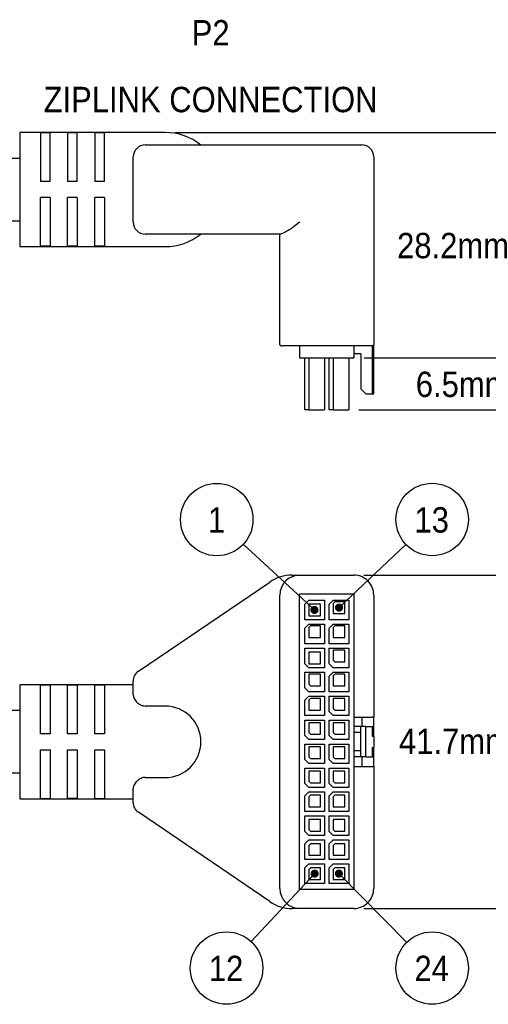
# Model space of a CAD drawing. Header units: millimetres. Extents: x 22 to 427, y 5 to 272.
# Tile 20 of 21: x 261 to 320, y 131 to 254. Entities that reach past the tile are written whole.
import ezdxf

# ---------------------------------------------------------------- set-up
doc = ezdxf.new("R2010")
doc.units = ezdxf.units.MM
doc.layers.add('TEXT', color=140, linetype='Continuous')
doc.styles.add('SLDTEXTSTYLE0', font='Gothic.ttf', dxfattribs={"width": 0.913})
doc.styles.get("Standard").update_dxf_attribs({"font": 'Gothic.ttf'})
doc.dimstyles.new('SLDDIMSTYLE0', dxfattribs={"dimtxt": 3.175, "dimasz": 3.302, "dimexe": 0, "dimexo": 0.0625, "dimgap": 0.79375, "dimtad": 0, "dimtih": 1, "dimtoh": 1, "dimdec": 1, "dimrnd": 1e-09, "dimzin": 12, "dimdsep": 46, "dimtxsty": 'SLDTEXTSTYLE0', "dimsah": 1, "dimcen": 0.09, "dimadec": 0, "dimazin": 3, "dimtfac": 1, "dimtdec": 1, "dimtofl": 0, "dimtmove": 0, "dimatfit": 3, "dimfxl": 0, "dimfrac": 2, "dimtolj": 1, "dimtzin": 12, "dimarcsym": 0})
doc.dimstyles.new('SLDDIMSTYLE1', dxfattribs={"dimtxt": 3.175, "dimasz": 3.302, "dimexe": 0, "dimexo": 0.0625, "dimgap": 0.79375, "dimtad": 0, "dimtih": 1, "dimtoh": 1, "dimdec": 1, "dimrnd": 1e-09, "dimzin": 12, "dimdsep": 46, "dimtxsty": 'SLDTEXTSTYLE0', "dimsah": 1, "dimcen": 0.09, "dimadec": 0, "dimazin": 3, "dimtfac": 1, "dimtdec": 1, "dimtmove": 0, "dimatfit": 0, "dimfxl": 0, "dimfrac": 2, "dimtolj": 1, "dimtzin": 12, "dimarcsym": 0})
doc.dimstyles.new('SLDDIMSTYLE2', dxfattribs={"dimtxt": 0.18, "dimasz": 1.016, "dimexe": 0, "dimexo": 0.0625, "dimgap": 0, "dimtad": 0, "dimtih": 1, "dimtoh": 1, "dimdec": 0, "dimrnd": 1e-09, "dimzin": 0, "dimdsep": 46, "dimtxsty": 'Standard', "dimblk1": 'DOT', "dimblk2": 'DOT', "dimsah": 1, "dimcen": 0.09, "dimadec": 0, "dimazin": 0, "dimtfac": 1.016, "dimtdec": 0, "dimtofl": 0, "dimtmove": 0, "dimatfit": 3, "dimldrblk": 'DOT', "dimfxl": 0, "dimfrac": 2, "dimtolj": 1, "dimtzin": 0, "dimarcsym": 0})

# ---------------------------------------------------------------- blocks, each defined once
blk = doc.blocks.new('_D_2')
at = {"layer": 'TEXT', "color": 140}
for p, q in [((280.58, 239.93), (327.33, 239.93)), ((324.15, 239.93), (324.15, 228.98)), ((326.41, 228.34), (325.44, 228.34)), ((325.44, 228.34), (325.44, 223.3)), ((338.05, 228.34), (339.01, 228.34)), ((339.01, 228.34), (339.01, 223.3)), ((325.44, 223.3), (326.41, 223.3)), ((339.01, 223.3), (338.05, 223.3)), ((324.15, 211.71), (324.15, 222.65)), ((304.2, 211.71), (327.33, 211.71))]:
    blk.add_line(p, q, dxfattribs=at)
for points in [[(324.15, 239.93), (323.65, 236.63), (324.66, 236.63)], [(324.15, 211.71), (324.66, 215.01), (323.65, 215.01)]]:
    blk.add_solid(points, dxfattribs=at)
at = {"layer": 'TEXT', "color": 140, "char_height": 3.175, "attachment_point": 1, "style": 'SLDTEXTSTYLE0'}
for s, insert in [('28.2mm', (308.33, 227.36)), ('1.11in', (326.41, 227.36))]:
    blk.add_mtext(s, dxfattribs=dict(at, insert=insert))
blk = doc.blocks.new('_D_3')
at = {"layer": 'TEXT', "color": 140}
for p, q in [((324.15, 211.71), (324.15, 218.06)), ((304.2, 211.71), (327.33, 211.71)), ((326.41, 210.98), (325.44, 210.98)), ((325.44, 210.98), (325.44, 205.94)), ((335.7, 210.98), (336.67, 210.98)), ((336.67, 210.98), (336.67, 205.94)), ((325.44, 205.94), (326.41, 205.94)), ((336.67, 205.94), (335.7, 205.94)), ((303.55, 205.21), (327.33, 205.21)), ((324.15, 205.21), (324.15, 198.86))]:
    blk.add_line(p, q, dxfattribs=at)
for points in [[(324.15, 211.71), (324.66, 215.01), (323.65, 215.01)], [(324.15, 205.21), (323.65, 201.91), (324.66, 201.91)]]:
    blk.add_solid(points, dxfattribs=at)
at = {"layer": 'TEXT', "color": 140, "char_height": 3.175, "attachment_point": 1, "style": 'SLDTEXTSTYLE0'}
for s, insert in [('6.5mm', (310.67, 210)), ('.26in', (326.41, 210))]:
    blk.add_mtext(s, dxfattribs=dict(at, insert=insert))
blk = doc.blocks.new('SW_NOTE_4')
at = {"layer": 'TEXT', "color": 0, "char_height": 3.175, "attachment_point": 2, "style": 'SLDTEXTSTYLE0'}
for s, insert in [('P2', (2.38, 4.06)), ('ZIPLINK CONNECTION', (2.37, -4.29))]:
    blk.add_mtext(s, dxfattribs=dict(at, insert=insert))
blk = doc.blocks.new('_D_7')
at = {"layer": 'TEXT', "color": 140}
for p, q in [((304.18, 184.54), (327.57, 184.54)), ((324.39, 184.54), (324.39, 166.97)), ((326.65, 166.33), (325.68, 166.33)), ((325.68, 166.33), (325.68, 161.29)), ((338.28, 166.33), (339.25, 166.33)), ((339.25, 166.33), (339.25, 161.29)), ((324.39, 142.84), (324.39, 160.64)), ((325.68, 161.29), (326.65, 161.29)), ((339.25, 161.29), (338.28, 161.29)), ((304.18, 142.84), (327.57, 142.84))]:
    blk.add_line(p, q, dxfattribs=at)
for points in [[(324.39, 184.54), (323.88, 181.24), (324.9, 181.24)], [(324.39, 142.84), (324.9, 146.14), (323.88, 146.14)]]:
    blk.add_solid(points, dxfattribs=at)
at = {"layer": 'TEXT', "color": 140, "char_height": 3.175, "attachment_point": 1, "style": 'SLDTEXTSTYLE0'}
for s, insert in [('41.7mm', (308.56, 165.34)), ('1.64in', (326.65, 165.34))]:
    blk.add_mtext(s, dxfattribs=dict(at, insert=insert))
blk = doc.blocks.new('SW_NOTE_7')
at = {"layer": 'TEXT', "color": 0}
blk.add_circle((-3.32, 3.07), 4.53, dxfattribs=at)
at = {"layer": 'TEXT', "color": 0, "insert": (-3.36, 4.61), "char_height": 3.17, "attachment_point": 2, "style": 'SLDTEXTSTYLE0'}
blk.add_mtext('1', dxfattribs=at)
blk = doc.blocks.new('_DOT')
at = {"color": 0, "linetype": 'ByBlock', "lineweight": -2}
blk.add_line((-0.5, 0), (-1, 0), dxfattribs=at)
at = {"color": 0, "linetype": 'ByBlock', "const_width": 0.5}
blk.add_lwpolyline([(-0.25, 0, 1), (0.25, 0, 1)], format="xyb", close=True, dxfattribs=at)
blk = doc.blocks.new('SW_NOTE_8')
at = {"layer": 'TEXT', "color": 0}
blk.add_circle((3.29, 3.11), 4.53, dxfattribs=at)
at = {"layer": 'TEXT', "color": 0, "insert": (3.23, 4.65), "char_height": 3.175, "attachment_point": 2, "style": 'SLDTEXTSTYLE0'}
blk.add_mtext('13', dxfattribs=at)
blk = doc.blocks.new('SW_NOTE_9')
at = {"layer": 'TEXT', "color": 0}
blk.add_circle((3.18, -3.22), 4.53, dxfattribs=at)
at = {"layer": 'TEXT', "color": 0, "insert": (3.12, -1.68), "char_height": 3.175, "attachment_point": 2, "style": 'SLDTEXTSTYLE0'}
blk.add_mtext('24', dxfattribs=at)
blk = doc.blocks.new('SW_NOTE_10')
at = {"layer": 'TEXT', "color": 0}
blk.add_circle((-3.09, -3.31), 4.53, dxfattribs=at)
at = {"layer": 'TEXT', "color": 0, "insert": (-3.15, -1.77), "char_height": 3.175, "attachment_point": 2, "style": 'SLDTEXTSTYLE0'}
blk.add_mtext('12', dxfattribs=at)

msp = doc.modelspace()

# ---------------------------------------------------------------- linework, layer by layer
at = {"color": 7, "linetype": 'Continuous', "lineweight": 25}
for p, q in [((279.31, 239.93), (261.11, 239.93)), ((261.11, 239.93), (261.11, 225.64)), ((263.71, 239.86), (263.71, 233.78)), ((264.91, 239.86), (263.71, 239.86)), ((264.91, 233.78), (264.91, 239.86)), ((267.11, 239.86), (267.11, 233.78)), ((268.31, 239.86), (267.11, 239.86)), ((268.31, 233.78), (268.31, 239.86)), ((270.51, 239.86), (270.51, 233.78)), ((271.71, 239.86), (270.51, 239.86)), ((271.71, 233.78), (271.71, 239.86)), ((276.81, 238.36), (293.23, 238.36)), ((293.23, 238.36), (295.2, 238.36)), ((295.2, 238.36), (302.91, 238.36)), ((302.91, 238.36), (303.91, 238.36)), ((261.11, 236.68), (229.36, 236.68)), ((275.31, 228.71), (275.31, 236.86)), ((305.41, 236.86), (305.41, 213.41)), ((264.91, 233.78), (263.71, 233.78)), ((268.31, 233.78), (267.11, 233.78)), ((271.71, 233.78), (270.51, 233.78)), ((264.91, 231.78), (263.71, 231.78)), ((263.71, 225.71), (263.71, 231.78)), ((264.91, 231.78), (264.91, 225.71)), ((268.31, 231.78), (267.11, 231.78)), ((267.11, 225.71), (267.11, 231.78)), ((268.31, 231.78), (268.31, 225.71)), ((271.71, 231.78), (270.51, 231.78)), ((270.51, 225.71), (270.51, 231.78)), ((271.71, 231.78), (271.71, 225.71)), ((229.36, 228.88), (261.11, 228.88)), ((293.23, 227.21), (276.81, 227.21)), ((293.76, 227.21), (293.23, 227.21)), ((293.66, 213.41), (293.66, 227.21)), ((261.11, 225.64), (279.31, 225.64)), ((264.91, 225.71), (263.71, 225.71)), ((268.31, 225.71), (267.11, 225.71)), ((271.71, 225.71), (270.51, 225.71)), ((296.16, 213.21), (293.86, 213.21)), ((296.13, 213.21), (296.13, 211.71)), ((302.91, 213.21), (296.16, 213.21)), ((305.21, 213.21), (302.91, 213.21)), ((302.93, 213.21), (302.93, 211.71)), ((305.21, 213.21), (305.21, 207.21)), ((305.41, 207.21), (305.41, 213.41)), ((303.78, 212.21), (302.93, 212.21)), ((303.78, 212.21), (303.78, 207.83)), ((296.13, 211.71), (302.93, 211.71)), ((296.78, 205.21), (296.78, 211.71)), ((297.28, 211.71), (297.28, 205.21)), ((299.23, 211.71), (299.23, 205.21)), ((299.83, 205.21), (299.83, 211.71)), ((300.33, 211.71), (300.33, 205.21)), ((302.28, 211.71), (302.28, 205.21)), ((304.41, 207.21), (303.78, 207.83)), ((304.41, 207.21), (305.21, 207.21)), ((305.21, 207.21), (305.41, 207.21)), ((297.28, 205.21), (296.78, 205.21)), ((297.28, 205.21), (299.23, 205.21)), ((300.33, 205.21), (299.83, 205.21)), ((300.33, 205.21), (302.28, 205.21)), ((275.97, 172.51), (292.39, 183.67)), ((295.2, 184.54), (296.16, 184.54)), ((296.16, 184.54), (302.91, 184.54)), ((293.66, 145.34), (293.66, 182.04)), ((296.13, 182.19), (302.93, 182.19)), ((296.13, 145.19), (296.13, 182.19)), ((297.28, 181.41), (296.78, 180.91)), ((297.28, 181.41), (299.23, 181.41)), ((299.23, 181.41), (299.23, 178.96)), ((300.33, 181.41), (299.83, 180.91)), ((300.33, 181.41), (302.28, 181.41)), ((300.54, 181.21), (300.33, 181.01)), ((301.78, 181.21), (300.54, 181.21)), ((301.78, 179.76), (301.78, 181.21)), ((302.28, 181.41), (302.28, 178.96)), ((302.93, 182.19), (302.93, 145.19)), ((305.41, 182.04), (305.41, 166.76)), ((296.78, 178.96), (296.78, 180.91)), ((298.73, 180.91), (297.28, 180.91)), ((297.28, 180.91), (297.28, 179.46)), ((298.73, 179.46), (298.73, 180.91)), ((299.83, 178.96), (299.83, 180.91)), ((300.33, 181.01), (300.33, 179.76)), ((299.23, 178.96), (296.78, 178.96)), ((297.28, 179.46), (298.73, 179.46)), ((302.28, 178.96), (299.83, 178.96)), ((300.33, 179.76), (301.78, 179.76)), ((297.28, 178.41), (296.78, 177.91)), ((296.78, 175.96), (296.78, 177.91)), ((297.28, 178.41), (299.23, 178.41)), ((297.49, 178.19), (297.28, 177.98)), ((297.28, 177.98), (297.28, 176.74)), ((298.73, 178.19), (297.49, 178.19)), ((298.73, 176.74), (298.73, 178.19)), ((299.23, 178.41), (299.23, 175.96)), ((300.33, 178.41), (299.83, 177.91)), ((299.83, 175.96), (299.83, 177.91)), ((300.33, 178.41), (302.28, 178.41)), ((300.54, 178.19), (300.33, 177.98)), ((300.33, 177.98), (300.33, 176.74)), ((301.78, 178.19), (300.54, 178.19)), ((301.78, 176.74), (301.78, 178.19)), ((302.28, 178.41), (302.28, 175.96)), ((297.28, 176.74), (298.73, 176.74)), ((300.33, 176.74), (301.78, 176.74)), ((299.23, 175.96), (296.78, 175.96)), ((296.78, 175.41), (299.23, 175.41)), ((296.78, 173.46), (296.78, 175.41)), ((299.23, 175.41), (299.23, 172.96)), ((302.28, 175.96), (299.83, 175.96)), ((299.83, 175.41), (302.28, 175.41)), ((299.83, 173.46), (299.83, 175.41)), ((301.78, 175.16), (300.33, 175.16)), ((300.33, 175.16), (300.33, 173.92)), ((301.78, 173.71), (301.78, 175.16)), ((302.28, 175.41), (302.28, 172.96)), ((298.73, 174.91), (297.28, 174.91)), ((297.28, 174.91), (297.28, 173.46)), ((298.73, 173.46), (298.73, 174.91)), ((300.33, 173.92), (300.54, 173.71)), ((300.54, 173.71), (301.78, 173.71)), ((296.78, 173.46), (297.28, 172.96)), ((297.28, 173.46), (298.73, 173.46)), ((299.23, 172.96), (297.28, 172.96)), ((299.83, 173.46), (300.33, 172.96)), ((302.28, 172.96), (300.33, 172.96)), ((275.31, 169.56), (275.31, 171.27)), ((296.78, 172.41), (299.23, 172.41)), ((296.78, 170.46), (296.78, 172.41)), ((298.73, 172.13), (297.28, 172.13)), ((297.28, 172.13), (297.28, 170.89)), ((298.73, 170.68), (298.73, 172.13)), ((299.23, 172.41), (299.23, 169.96)), ((300.33, 172.41), (299.83, 171.91)), ((299.83, 169.96), (299.83, 171.91)), ((300.33, 172.41), (302.28, 172.41)), ((300.54, 172.13), (300.33, 171.93)), ((300.33, 171.93), (300.33, 170.68)), ((301.78, 172.13), (300.54, 172.13)), ((301.78, 170.68), (301.78, 172.13)), ((302.28, 172.41), (302.28, 169.96)), ((275.31, 170.83), (261.11, 170.83)), ((261.11, 170.83), (261.11, 156.54)), ((264.91, 170.76), (263.71, 170.76)), ((263.71, 164.69), (263.71, 170.76)), ((264.91, 170.76), (264.91, 164.69)), ((268.31, 170.76), (267.11, 170.76)), ((267.11, 164.69), (267.11, 170.76)), ((268.31, 170.76), (268.31, 164.69)), ((271.71, 170.76), (270.51, 170.76)), ((270.51, 164.69), (270.51, 170.76)), ((271.71, 170.76), (271.71, 164.69)), ((296.78, 170.46), (297.28, 169.96)), ((297.28, 170.89), (297.49, 170.68)), ((297.49, 170.68), (298.73, 170.68)), ((300.33, 170.68), (301.78, 170.68)), ((297.28, 169.41), (296.78, 168.91)), ((296.78, 166.96), (296.78, 168.91)), ((299.23, 169.96), (297.28, 169.96)), ((297.28, 169.41), (299.23, 169.41)), ((297.49, 169.11), (297.28, 168.9)), ((297.28, 168.9), (297.28, 167.66)), ((298.73, 169.11), (297.49, 169.11)), ((298.73, 167.66), (298.73, 169.11)), ((299.23, 169.41), (299.23, 166.96)), ((302.28, 169.96), (299.83, 169.96)), ((299.83, 169.41), (302.28, 169.41)), ((299.83, 167.46), (299.83, 169.41)), ((301.78, 169.11), (300.33, 169.11)), ((300.33, 169.11), (300.33, 167.86)), ((301.78, 167.66), (301.78, 169.11)), ((302.28, 169.41), (302.28, 166.96)), ((261.11, 167.59), (229.36, 167.59)), ((279.31, 168.16), (276.81, 168.16)), ((297.28, 167.66), (298.73, 167.66)), ((300.33, 167.86), (300.54, 167.66)), ((300.54, 167.66), (301.78, 167.66)), ((299.23, 166.96), (296.78, 166.96)), ((296.78, 166.41), (299.23, 166.41)), ((296.78, 164.46), (296.78, 166.41)), ((299.23, 166.41), (299.23, 163.96)), ((299.83, 167.46), (300.33, 166.96)), ((299.83, 166.41), (302.28, 166.41)), ((299.83, 164.46), (299.83, 166.41)), ((302.28, 166.96), (300.33, 166.96)), ((302.28, 166.41), (302.28, 163.96)), ((302.93, 166.76), (305.21, 166.76)), ((303.93, 166.76), (303.93, 165.59)), ((305.41, 166.76), (305.21, 166.76)), ((305.41, 165.59), (305.41, 166.76)), ((298.73, 166.08), (297.28, 166.08)), ((297.28, 166.08), (297.28, 164.84)), ((298.73, 164.63), (298.73, 166.08)), ((301.78, 166.08), (300.33, 166.08)), ((300.33, 166.08), (300.33, 164.84)), ((301.78, 164.63), (301.78, 166.08)), ((303.78, 165.59), (302.93, 165.59)), ((303.78, 161.79), (303.78, 165.59)), ((304.41, 165.59), (303.78, 165.59)), ((304.41, 165.59), (305.21, 165.59)), ((304.41, 161.79), (304.41, 165.59)), ((305.21, 165.59), (305.21, 164.41)), ((305.21, 165.59), (305.41, 165.59)), ((305.41, 164.41), (305.41, 165.59)), ((264.91, 164.69), (263.71, 164.69)), ((268.31, 164.69), (267.11, 164.69)), ((271.71, 164.69), (270.51, 164.69)), ((296.78, 164.46), (297.28, 163.96)), ((297.28, 164.84), (297.49, 164.63)), ((299.23, 163.96), (297.28, 163.96)), ((297.49, 164.63), (298.73, 164.63)), ((299.83, 164.46), (300.33, 163.96)), ((300.33, 164.84), (300.54, 164.63)), ((302.28, 163.96), (300.33, 163.96)), ((300.54, 164.63), (301.78, 164.63)), ((303.78, 164.84), (302.93, 164.84)), ((305.21, 164.41), (305.41, 164.41)), ((305.41, 164.41), (305.41, 162.96)), ((263.71, 156.61), (263.71, 162.69)), ((263.71, 162.69), (264.91, 162.69)), ((264.91, 162.69), (264.91, 156.61)), ((267.11, 162.69), (268.31, 162.69)), ((267.11, 156.61), (267.11, 162.69)), ((268.31, 162.69), (268.31, 156.61)), ((270.51, 156.61), (270.51, 162.69)), ((270.51, 162.69), (271.71, 162.69)), ((271.71, 162.69), (271.71, 156.61)), ((296.78, 163.41), (299.23, 163.41)), ((296.78, 161.46), (296.78, 163.41)), ((298.73, 163.05), (297.28, 163.05)), ((297.28, 163.05), (297.28, 161.81)), ((298.73, 161.6), (298.73, 163.05)), ((299.23, 163.41), (299.23, 160.96)), ((299.83, 163.41), (302.28, 163.41)), ((299.83, 161.46), (299.83, 163.41)), ((301.78, 163.05), (300.33, 163.05)), ((300.33, 163.05), (300.33, 161.81)), ((301.78, 161.6), (301.78, 163.05)), ((302.28, 163.41), (302.28, 160.96)), ((305.21, 162.96), (305.41, 162.96)), ((305.21, 162.96), (305.21, 161.79)), ((305.41, 161.79), (305.41, 162.96)), ((296.78, 161.46), (297.28, 160.96)), ((297.28, 161.81), (297.49, 161.6)), ((297.49, 161.6), (298.73, 161.6)), ((299.83, 161.46), (300.33, 160.96)), ((300.33, 161.81), (300.54, 161.6)), ((300.54, 161.6), (301.78, 161.6)), ((303.78, 162.54), (302.93, 162.54)), ((303.78, 161.79), (302.93, 161.79)), ((304.41, 161.79), (303.78, 161.79)), ((303.93, 161.79), (303.93, 160.61)), ((304.41, 161.79), (305.21, 161.79)), ((305.21, 161.79), (305.41, 161.79)), ((305.41, 160.61), (305.41, 161.79)), ((296.78, 160.41), (299.23, 160.41)), ((296.78, 158.46), (296.78, 160.41)), ((299.23, 160.96), (297.28, 160.96)), ((299.23, 160.41), (299.23, 157.96)), ((299.83, 160.41), (302.28, 160.41)), ((299.83, 158.46), (299.83, 160.41)), ((302.28, 160.96), (300.33, 160.96)), ((302.28, 160.41), (302.28, 157.96)), ((302.93, 160.61), (305.21, 160.61)), ((305.21, 160.61), (305.41, 160.61)), ((305.41, 160.61), (305.41, 145.34)), ((229.36, 159.79), (261.11, 159.79)), ((276.81, 159.22), (279.31, 159.22)), ((298.73, 160.02), (297.28, 160.02)), ((297.28, 160.02), (297.28, 158.78)), ((298.73, 158.57), (298.73, 160.02)), ((301.78, 160.02), (300.33, 160.02)), ((300.33, 160.02), (300.33, 158.78)), ((301.78, 158.57), (301.78, 160.02)), ((275.31, 156.11), (275.31, 157.82)), ((296.78, 158.46), (297.28, 157.96)), ((297.28, 158.78), (297.49, 158.57)), ((299.23, 157.96), (297.28, 157.96)), ((297.49, 158.57), (298.73, 158.57)), ((299.83, 158.46), (300.33, 157.96)), ((300.33, 158.78), (300.54, 158.57)), ((302.28, 157.96), (300.33, 157.96)), ((300.54, 158.57), (301.78, 158.57)), ((261.11, 156.54), (275.31, 156.54)), ((263.71, 156.61), (264.91, 156.61)), ((268.31, 156.61), (267.11, 156.61)), ((270.51, 156.61), (271.71, 156.61)), ((297.28, 157.41), (296.78, 156.91)), ((296.78, 154.96), (296.78, 156.91)), ((297.28, 157.41), (299.23, 157.41)), ((297.49, 157), (297.28, 156.79)), ((297.28, 156.79), (297.28, 155.55)), ((298.73, 157), (297.49, 157)), ((298.73, 155.55), (298.73, 157)), ((299.23, 157.41), (299.23, 154.96)), ((300.33, 157.41), (299.83, 156.91)), ((299.83, 154.96), (299.83, 156.91)), ((300.33, 157.41), (302.28, 157.41)), ((300.54, 157), (300.33, 156.79)), ((300.33, 156.79), (300.33, 155.55)), ((301.78, 157), (300.54, 157)), ((301.78, 155.55), (301.78, 157)), ((302.28, 157.41), (302.28, 154.96)), ((297.28, 155.55), (298.73, 155.55)), ((300.33, 155.55), (301.78, 155.55)), ((292.39, 143.7), (275.97, 154.87)), ((299.23, 154.96), (296.78, 154.96)), ((296.78, 154.41), (299.23, 154.41)), ((296.78, 152.46), (296.78, 154.41)), ((299.23, 154.41), (299.23, 151.96)), ((302.28, 154.96), (299.83, 154.96)), ((299.83, 154.41), (302.28, 154.41)), ((299.83, 152.46), (299.83, 154.41)), ((302.28, 154.41), (302.28, 151.96)), ((298.73, 153.97), (297.28, 153.97)), ((297.28, 153.97), (297.28, 152.73)), ((298.73, 152.52), (298.73, 153.97)), ((301.78, 153.97), (300.33, 153.97)), ((300.33, 153.97), (300.33, 152.73)), ((301.78, 152.52), (301.78, 153.97)), ((296.78, 152.46), (297.28, 151.96)), ((297.28, 152.73), (297.49, 152.52)), ((299.23, 151.96), (297.28, 151.96)), ((297.49, 152.52), (298.73, 152.52)), ((299.83, 152.46), (300.33, 151.96)), ((300.33, 152.73), (300.54, 152.52)), ((302.28, 151.96), (300.33, 151.96)), ((300.54, 152.52), (301.78, 152.52)), ((297.28, 151.41), (296.78, 150.91)), ((296.78, 148.96), (296.78, 150.91)), ((297.28, 151.41), (299.23, 151.41)), ((297.49, 150.94), (297.28, 150.73)), ((297.28, 150.73), (297.28, 149.49)), ((298.73, 150.94), (297.49, 150.94)), ((298.73, 149.49), (298.73, 150.94)), ((299.23, 151.41), (299.23, 148.96)), ((300.33, 151.41), (299.83, 150.91)), ((299.83, 148.96), (299.83, 150.91)), ((300.33, 151.41), (302.28, 151.41)), ((300.54, 150.94), (300.33, 150.73)), ((300.33, 150.73), (300.33, 149.49)), ((301.78, 150.94), (300.54, 150.94)), ((301.78, 149.49), (301.78, 150.94)), ((302.28, 151.41), (302.28, 148.96)), ((297.28, 149.49), (298.73, 149.49)), ((300.33, 149.49), (301.78, 149.49)), ((299.23, 148.96), (296.78, 148.96)), ((297.28, 148.41), (296.78, 147.91)), ((296.78, 145.96), (296.78, 147.91)), ((297.28, 148.41), (299.23, 148.41)), ((297.49, 147.91), (297.28, 147.71)), ((298.73, 147.91), (297.49, 147.91)), ((298.73, 146.46), (298.73, 147.91)), ((299.23, 148.41), (299.23, 145.96)), ((302.28, 148.96), (299.83, 148.96)), ((300.33, 148.41), (299.83, 147.91)), ((299.83, 145.96), (299.83, 147.91)), ((300.33, 148.41), (302.28, 148.41)), ((300.54, 147.91), (300.33, 147.71)), ((301.78, 147.91), (300.54, 147.91)), ((301.78, 146.46), (301.78, 147.91)), ((302.28, 148.41), (302.28, 145.96)), ((297.28, 147.71), (297.28, 146.46)), ((300.33, 147.71), (300.33, 146.46)), ((299.23, 145.96), (296.78, 145.96)), ((297.28, 146.46), (298.73, 146.46)), ((302.28, 145.96), (299.83, 145.96)), ((300.33, 146.46), (301.78, 146.46)), ((302.93, 145.19), (296.13, 145.19)), ((296.16, 142.84), (295.2, 142.84)), ((302.91, 142.84), (296.16, 142.84))]:
    msp.add_line(p, q, dxfattribs=at)
for centre, radius, start, end in [((279.31, 232.78), 7.14, 51.2849, 90), ((276.81, 236.86), 1.5, 90.0001, 180.0001), ((303.91, 236.86), 1.5, 359.9994, 90.0004), ((276.81, 228.71), 1.5, 179.9999, 269.9999), ((279.31, 232.78), 7.14, 270, 308.7151), ((293.86, 213.41), 0.2, 179.9989, 270.0001), ((305.21, 213.41), 0.2, 269.9978, 0.0011), ((295.2, 179.54), 5, 90.0001, 124.2093), ((296.16, 182.04), 2.5, 90.0002, 179.9999), ((302.91, 182.04), 2.5, 359.9998, 90.0001), ((276.81, 171.27), 1.5, 124.209, 180.0004), ((279.31, 163.69), 4.47, 270.0001, 89.9999), ((276.81, 156.11), 1.5, 179.9996, 235.791), ((296.16, 145.34), 2.5, 180.0001, 269.9998), ((302.91, 145.34), 2.5, 269.9999, 0.0002), ((295.2, 147.84), 5, 235.7907, 269.9999)]:
    msp.add_arc(centre, radius, start, end, dxfattribs=at)
for points, knots in [([(295.2, 227.98), (295.08, 227.89), (294.78, 227.68), (294.33, 227.44), (293.97, 227.25), (293.8, 227.22), (293.76, 227.21)], [0, 0, 0, 0, 0.263318, 0.67675, 0.922591, 1, 1, 1, 1]), ([(296.16, 228.71), (296.16, 228.71), (295.84, 228.46), (295.52, 228.22), (295.2, 227.98)], [0, 0, 0, 0, 0.008264, 1, 1, 1, 1]), ([(275.31, 169.56), (275.34, 169.4), (275.41, 169.05), (275.74, 168.64), (276.12, 168.34), (276.48, 168.18), (276.71, 168.17), (276.81, 168.16)], [0, 0, 0, 0, 0.214519, 0.47999, 0.691687, 0.85913, 1, 1, 1, 1]), ([(276.81, 159.22), (276.73, 159.22), (276.55, 159.21), (276.24, 159.1), (275.85, 158.85), (275.51, 158.47), (275.33, 158.08), (275.31, 157.87), (275.31, 157.82)], [0, 0, 0, 0, 0.102353, 0.241815, 0.446818, 0.709341, 0.934214, 1, 1, 1, 1])]:
    msp.add_open_spline(points, degree=3, knots=knots, dxfattribs=at)

# ---------------------------------------------------------------- block references
at = {"layer": 'TEXT', "color": 140}
for name, p in [('SW_NOTE_4', (282.62, 249.92)), ('SW_NOTE_7', (289.09, 188.42)), ('SW_NOTE_8', (309.43, 188.39)), ('SW_NOTE_10', (290.08, 138.69)), ('SW_NOTE_9', (309.54, 138.6))]:
    msp.add_blockref(name, p, dxfattribs=at)

# ---------------------------------------------------------------- dimensions: what is measured, and where the dimension line sits
for base, p1, p2, dimstyle, picture, middle in [((324.15, 211.71), (279.31, 239.93), (302.93, 211.71), 'SLDDIMSTYLE0', '_D_2', (324.15, 225.82)), ((324.15, 205.21), (302.93, 211.71), (302.28, 205.21), 'SLDDIMSTYLE1', '_D_3', (324.15, 208.46)), ((324.39, 142.84), (302.91, 184.54), (302.91, 142.84), 'SLDDIMSTYLE0', '_D_7', (324.39, 163.81))]:
    dim = msp.add_linear_dim(base=base, p1=p1, p2=p2, angle=90, dimstyle=dimstyle, dxfattribs=at)
    dim.commit()
    dim.dimension.update_dxf_attribs({"geometry": picture, "text_midpoint": middle, "dimtype": 160})

# ---------------------------------------------------------------- leaders
for points in [[(297.99, 180.19), (289.09, 188.42)], [(301.07, 180.48), (309.43, 188.39)], [(298.02, 147.2), (290.08, 138.69)], [(301.05, 147.2), (309.54, 138.6)]]:
    msp.add_leader(points, dimstyle='SLDDIMSTYLE2', dxfattribs=at)

doc.saveas('drawing.dxf')
